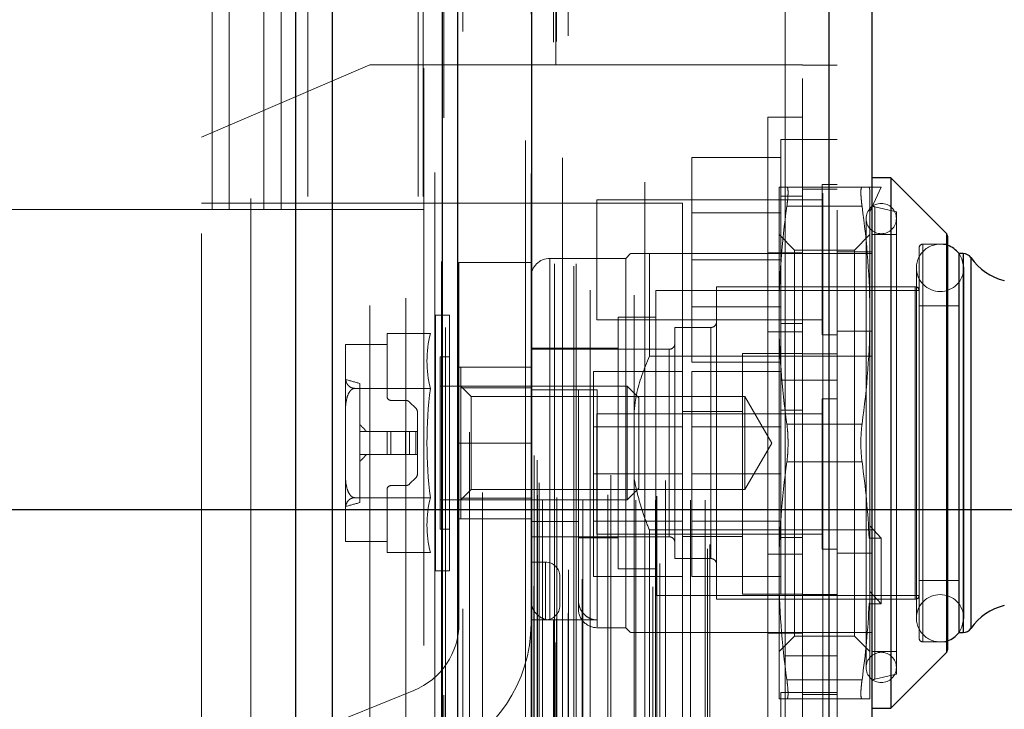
# Model space of a CAD drawing. Header units: inches. Extents: x 0.2 to 10.8, y 0.2 to 8.2.
# Tile 27 of 123: x 1.891 to 2.062, y 3.009 to 3.128. Entities that reach past the tile are written whole.
import ezdxf

# ---------------------------------------------------------------- set-up
doc = ezdxf.new("R2010")
doc.units = ezdxf.units.IN
doc.header["$MEASUREMENT"] = 0
doc.linetypes.add('HIDDEN', pattern=[0.07500000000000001, 0.05, -0.025])
doc.layers.add('DIMENSIONS', color=140, linetype='Continuous')
doc.styles.add('SLDTEXTSTYLE0', font='TXT', dxfattribs={"width": 0.7})
doc.dimstyles.new('SLDDIMSTYLE1', dxfattribs={"dimtxt": 0.0849609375, "dimasz": 0.13, "dimexe": 0, "dimexo": 0.0625, "dimgap": 0.021240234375, "dimtad": 0, "dimtih": 1, "dimtoh": 1, "dimlfac": 12, "dimrnd": 1e-09, "dimzin": 12, "dimdsep": 46, "dimtxsty": 'SLDTEXTSTYLE0', "dimsah": 1, "dimcen": 0.09, "dimadec": 0, "dimazin": 3, "dimtfac": 1, "dimtmove": 0, "dimatfit": 0, "dimfxl": 0, "dimfrac": 2, "dimtolj": 1, "dimtzin": 12, "dimarcsym": 0})
doc.dimstyles.new('SLDDIMSTYLE4', dxfattribs={"dimtxt": 0.18, "dimasz": 0.13, "dimexe": 0, "dimexo": 0.0625, "dimgap": 0, "dimtad": 0, "dimtih": 1, "dimtoh": 1, "dimdec": 0, "dimrnd": 1e-09, "dimzin": 0, "dimdsep": 46, "dimtxsty": 'Standard', "dimsah": 1, "dimcen": 0.09, "dimadec": 0, "dimazin": 0, "dimtfac": 0.13, "dimtdec": 0, "dimtofl": 0, "dimtmove": 0, "dimatfit": 3, "dimfxl": 0, "dimfrac": 2, "dimtolj": 1, "dimtzin": 0, "dimarcsym": 0})

# ---------------------------------------------------------------- blocks, each defined once
blk = doc.blocks.new('_D_5')
at = {"layer": 'DIMENSIONS'}
for p, q in [((2.198279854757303, 3.043587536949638), (2.198279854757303, 3.293587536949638)), ((1.886368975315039, 3.043587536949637), (2.323279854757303, 3.043587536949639)), ((1.990894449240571, 2.891754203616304), (2.323279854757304, 2.891754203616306)), ((2.198279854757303, 2.660393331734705), (2.198279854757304, 2.891754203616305)), ((2.293550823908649, 2.660393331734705), (2.198279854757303, 2.660393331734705)), ((2.446743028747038, 2.660393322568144), (2.418212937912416, 2.660393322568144)), ((2.418212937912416, 2.660393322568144), (2.418212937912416, 2.525362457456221)), ((2.699212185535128, 2.660393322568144), (2.727742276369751, 2.660393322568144)), ((2.727742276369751, 2.660393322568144), (2.727742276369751, 2.525362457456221)), ((2.418212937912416, 2.525362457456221), (2.446743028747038, 2.525362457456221)), ((2.727742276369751, 2.525362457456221), (2.699212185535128, 2.525362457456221))]:
    blk.add_line(p, q, dxfattribs=at)
for points in [[(2.198279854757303, 3.043587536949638), (2.218279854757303, 3.173587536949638), (2.178279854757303, 3.173587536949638)], [(2.198279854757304, 2.891754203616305), (2.178279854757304, 2.761754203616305), (2.218279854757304, 2.761754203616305)]]:
    blk.add_solid(points, dxfattribs=at)
at = {"layer": 'DIMENSIONS', "char_height": 0.08333333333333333, "attachment_point": 1, "style": 'SLDTEXTSTYLE0'}
for s, insert in [('1.82', (2.446743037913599, 2.786835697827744)), ('46.3', (2.446743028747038, 2.632784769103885))]:
    blk.add_mtext(s, dxfattribs=dict(at, insert=insert))
blk = doc.blocks.new('_D_6')
at = {"layer": 'DIMENSIONS'}
for p, q in [((1.815014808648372, 2.972233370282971), (1.815014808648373, 2.589576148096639)), ((1.966848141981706, 2.847754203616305), (1.966848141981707, 2.589576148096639)), ((1.261855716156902, 2.714576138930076), (1.233325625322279, 2.714576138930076)), ((1.233325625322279, 2.714576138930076), (1.233325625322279, 2.579545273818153)), ((1.514324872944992, 2.714576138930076), (1.542854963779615, 2.714576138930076)), ((1.542854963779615, 2.714576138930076), (1.542854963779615, 2.579545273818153)), ((1.815014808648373, 2.714576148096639), (1.629457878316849, 2.714576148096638)), ((1.966848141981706, 2.714576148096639), (2.216848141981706, 2.71457614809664)), ((1.233325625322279, 2.579545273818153), (1.261855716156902, 2.579545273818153)), ((1.542854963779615, 2.579545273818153), (1.514324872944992, 2.579545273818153))]:
    blk.add_line(p, q, dxfattribs=at)
for points in [[(1.815014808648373, 2.714576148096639), (1.685014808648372, 2.734576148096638), (1.685014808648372, 2.694576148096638)], [(1.966848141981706, 2.714576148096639), (2.096848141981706, 2.694576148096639), (2.096848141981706, 2.73457614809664)]]:
    blk.add_solid(points, dxfattribs=at)
at = {"layer": 'DIMENSIONS', "char_height": 0.08333333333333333, "attachment_point": 1, "style": 'SLDTEXTSTYLE0'}
for s, insert in [('1.82', (1.261855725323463, 2.841018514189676)), ('46.3', (1.261855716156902, 2.686967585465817))]:
    blk.add_mtext(s, dxfattribs=dict(at, insert=insert))

msp = doc.modelspace()

# ---------------------------------------------------------------- linework, layer by layer
at = {"color": 7, "linetype": 'Continuous', "lineweight": 25}
for p, q in [((1.938772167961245, 2.897754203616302), (1.938772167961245, 5.34358365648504)), ((1.945136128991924, 2.897754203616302), (1.945136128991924, 5.342403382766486)), ((1.964212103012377, 2.897754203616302), (1.964212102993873, 5.333429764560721)), ((1.966848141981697, 2.897754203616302), (1.966848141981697, 5.333170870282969)), ((1.979651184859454, 5.307466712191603), (1.979651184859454, 2.923858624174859)), ((2.031172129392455, 5.298382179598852), (2.031172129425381, 2.932943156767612)), ((2.038609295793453, 5.295437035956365), (2.038609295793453, 2.935888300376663)), ((2.041890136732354, 3.101013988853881), (2.038609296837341, 3.101013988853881)), ((2.05154046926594, 3.091363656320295), (2.041890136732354, 3.101013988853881)), ((2.041890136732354, 3.101013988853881), (2.041890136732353, 3.055082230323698)), ((2.05154046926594, 3.091363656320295), (2.05154046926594, 3.055082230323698)), ((2.051732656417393, 3.090899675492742), (2.051732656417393, 3.055082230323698)), ((2.053701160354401, 3.087890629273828), (2.053701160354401, 3.055082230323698)), ((2.05444170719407, 3.087890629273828), (2.053730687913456, 3.087890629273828)), ((2.05444170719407, 3.087890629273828), (2.05444170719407, 3.055082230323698)), ((2.055787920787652, 3.087187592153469), (2.055787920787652, 3.055082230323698)), ((2.041890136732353, 3.055082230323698), (2.041890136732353, 3.009150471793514)), ((2.05154046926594, 3.055082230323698), (2.05154046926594, 3.018800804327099)), ((2.051732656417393, 3.055082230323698), (2.051732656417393, 3.019264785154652)), ((2.053701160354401, 3.055082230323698), (2.053701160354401, 3.022273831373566)), ((2.05444170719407, 3.055082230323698), (2.05444170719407, 3.022273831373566)), ((2.055787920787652, 3.055082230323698), (2.055787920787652, 3.022976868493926)), ((2.053730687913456, 3.022273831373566), (2.05444170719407, 3.022273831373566)), ((2.041890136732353, 3.009150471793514), (2.05154046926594, 3.018800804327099)), ((2.038609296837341, 3.009150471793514), (2.041890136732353, 3.009150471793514))]:
    msp.add_line(p, q, dxfattribs=at)
at = {"color": 7, "linetype": 'HIDDEN', "lineweight": 18}
for p, q in [((1.938772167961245, 5.34358365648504), (1.938772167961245, 2.897754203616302)), ((1.938772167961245, 5.343583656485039), (1.938772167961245, 2.897754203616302)), ((1.938772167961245, 2.897754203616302), (1.938772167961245, 5.34358365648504)), ((1.940893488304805, 2.897754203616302), (1.940893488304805, 5.342403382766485)), ((1.940893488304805, 2.897754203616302), (1.940893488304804, 5.342403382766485)), ((1.945136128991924, 2.897754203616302), (1.945136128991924, 5.342403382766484)), ((1.959969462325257, 2.897754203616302), (1.959969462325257, 5.333429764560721)), ((1.959969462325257, 2.897754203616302), (1.959969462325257, 5.333429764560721)), ((1.960848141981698, 2.897754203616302), (1.960848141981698, 5.333170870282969)), ((1.964212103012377, 2.897754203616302), (1.964212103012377, 5.333429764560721)), ((1.964466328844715, 2.911388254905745), (1.964466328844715, 5.319937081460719)), ((1.983876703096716, 2.920524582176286), (1.983876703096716, 5.310800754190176)), ((1.983876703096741, 2.920524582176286), (1.983876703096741, 5.310800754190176)), ((1.978609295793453, 5.307466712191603), (1.978609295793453, 2.923858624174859)), ((1.983451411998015, 2.924528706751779), (1.983451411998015, 5.306796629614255)), ((1.983961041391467, 2.924618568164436), (1.983961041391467, 5.306706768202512)), ((1.986014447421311, 2.925593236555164), (1.986014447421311, 5.305732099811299)), ((1.967721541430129, 2.926347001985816), (1.967721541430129, 5.304983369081)), ((1.985022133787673, 5.304486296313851), (1.985022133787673, 2.926847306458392)), ((1.97954887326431, 5.301772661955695), (1.97954887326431, 2.929552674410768)), ((1.979575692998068, 2.929342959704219), (1.979575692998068, 5.301982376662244)), ((1.980027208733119, 2.930306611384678), (1.980027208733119, 5.301018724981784)), ((1.980027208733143, 2.930306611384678), (1.980027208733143, 5.301018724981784)), ((1.999257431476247, 5.300244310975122), (1.999257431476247, 2.931085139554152)), ((2.000689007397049, 2.930156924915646), (2.000689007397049, 5.301168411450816)), ((1.988412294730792, 2.93150159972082), (1.988412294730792, 5.299829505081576)), ((2.030130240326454, 5.298382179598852), (2.030130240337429, 2.932943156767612)), ((2.030130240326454, 2.93294315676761), (2.030130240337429, 5.298382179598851)), ((2.031172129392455, 2.93294315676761), (2.031172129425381, 5.298382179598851)), ((1.986045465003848, 2.93314036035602), (1.986045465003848, 5.298184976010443)), ((2.001869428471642, 2.934190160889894), (2.001869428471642, 5.297138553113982)), ((2.000104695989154, 2.935459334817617), (2.000104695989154, 5.295866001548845)), ((2.032609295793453, 5.295437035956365), (2.032609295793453, 2.935888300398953)), ((1.971158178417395, 2.93762007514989), (1.971158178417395, 5.293705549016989)), ((2.010121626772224, 2.936761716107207), (2.010121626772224, 5.294563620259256)), ((2.010554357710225, 2.937492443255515), (2.010554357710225, 5.293832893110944)), ((1.980698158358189, 2.946043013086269), (1.980698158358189, 5.285282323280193)), ((1.980698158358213, 2.946043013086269), (1.980698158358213, 5.285282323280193)), ((1.981541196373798, 2.94520967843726), (1.981541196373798, 5.286115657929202)), ((1.981541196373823, 2.94520967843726), (1.981541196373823, 5.286115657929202)), ((1.983614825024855, 5.286115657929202), (1.983614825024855, 2.94520967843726)), ((1.983614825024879, 2.94520967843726), (1.983614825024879, 5.286115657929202)), ((1.984031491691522, 2.945626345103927), (1.984031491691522, 5.285698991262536)), ((1.986948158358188, 5.285698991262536), (1.986948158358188, 2.945626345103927)), ((1.987364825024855, 2.94520967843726), (1.987364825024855, 5.286115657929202)), ((1.987364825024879, 5.286115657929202), (1.987364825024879, 2.94520967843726)), ((1.988537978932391, 2.94520967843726), (1.988537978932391, 5.286115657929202)), ((1.992836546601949, 2.946126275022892), (1.992836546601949, 5.285240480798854)), ((1.997708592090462, 2.94520967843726), (1.997708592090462, 5.286115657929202)), ((2.001153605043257, 2.94520967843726), (2.001153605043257, 5.286115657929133)), ((2.001365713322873, 2.945873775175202), (2.001365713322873, 5.285454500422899)), ((2.007188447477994, 2.94520967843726), (2.007188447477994, 5.286115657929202)), ((2.009721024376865, 2.94520967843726), (2.009721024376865, 5.286115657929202)), ((2.00972102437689, 2.94520967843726), (2.00972102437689, 5.286115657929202)), ((1.980942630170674, 2.948204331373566), (1.980942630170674, 5.283120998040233)), ((1.989828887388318, 5.281549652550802), (1.989828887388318, 2.949761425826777)), ((1.993383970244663, 2.949504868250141), (1.993383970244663, 5.281820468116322)), ((1.993383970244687, 2.949504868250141), (1.993383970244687, 5.281820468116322)), ((2.002880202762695, 2.948575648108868), (2.002880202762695, 5.282749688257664)), ((1.997439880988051, 5.280720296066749), (1.997439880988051, 2.95060642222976)), ((1.98008055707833, 2.952895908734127), (1.98008055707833, 5.278429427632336)), ((1.980080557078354, 2.952895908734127), (1.980080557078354, 5.278429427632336)), ((1.980627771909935, 2.952122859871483), (1.980627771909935, 5.27920247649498)), ((1.980627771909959, 2.952122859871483), (1.980627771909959, 5.27920247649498)), ((1.964754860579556, 5.275113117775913), (1.964754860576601, 2.956221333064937)), ((1.968888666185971, 2.956986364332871), (1.968888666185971, 5.274338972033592)), ((1.957848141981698, 2.980170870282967), (1.957848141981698, 5.251087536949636)), ((1.957848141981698, 2.980170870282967), (1.957848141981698, 5.251087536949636)), ((1.957848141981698, 2.980170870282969), (1.957848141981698, 5.251087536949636)), ((1.957848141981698, 2.980170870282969), (1.957848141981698, 5.251087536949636)), ((2.02360929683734, 3.018204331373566), (2.02360929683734, 5.213120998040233)), ((2.02360929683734, 3.018204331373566), (2.02360929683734, 5.213120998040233)), ((2.023609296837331, 5.213120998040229), (2.023609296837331, 3.018204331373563)), ((2.023609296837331, 5.213120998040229), (2.023609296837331, 3.018204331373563)), ((2.026609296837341, 3.018204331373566), (2.026609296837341, 5.213120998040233)), ((1.924264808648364, 3.095504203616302), (1.924264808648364, 3.647337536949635)), ((1.924264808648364, 3.095504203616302), (1.924264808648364, 3.647337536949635)), ((1.927264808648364, 3.095504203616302), (1.927264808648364, 3.647337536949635)), ((1.933264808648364, 3.095504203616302), (1.933264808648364, 3.647337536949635)), ((1.936264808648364, 3.095504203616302), (1.936264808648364, 3.647337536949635)), ((1.936264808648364, 3.095504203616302), (1.936264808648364, 3.647337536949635)), ((1.931014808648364, 3.297462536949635), (1.931014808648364, 2.980170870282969)), ((1.951609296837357, 3.12056549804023), (1.922442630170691, 3.108065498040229)), ((1.951609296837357, 2.978898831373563), (1.951609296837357, 3.12056549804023)), ((2.026609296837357, 3.12056549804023), (1.951609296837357, 3.12056549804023)), ((2.026609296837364, 3.120523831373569), (2.032609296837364, 3.120523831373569)), ((2.020609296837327, 3.055082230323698), (2.020609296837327, 3.111498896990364)), ((2.026609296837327, 3.111498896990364), (2.020609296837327, 3.111498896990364)), ((1.922442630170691, 2.991398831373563), (1.922442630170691, 3.108065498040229)), ((2.022859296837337, 3.107648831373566), (2.022859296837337, 3.086815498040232)), ((2.026609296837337, 3.107648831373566), (2.022859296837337, 3.107648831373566)), ((2.032609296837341, 3.107648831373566), (2.026609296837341, 3.107648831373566)), ((2.022859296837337, 3.104565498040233), (2.00744263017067, 3.104565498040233)), ((2.00744263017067, 3.104565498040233), (2.00744263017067, 3.086815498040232)), ((2.022533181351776, 3.099373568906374), (2.022533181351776, 3.077227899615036)), ((2.036923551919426, 3.099373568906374), (2.02389084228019, 3.099373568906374)), ((2.032609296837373, 3.099023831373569), (2.026609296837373, 3.099023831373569)), ((2.030005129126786, 3.099836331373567), (2.030005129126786, 3.086815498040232)), ((2.032609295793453, 3.099836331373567), (2.030005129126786, 3.099836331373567)), ((2.038151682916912, 3.099373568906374), (2.038281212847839, 3.098884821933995)), ((2.038151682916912, 3.099373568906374), (2.040249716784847, 3.099373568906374)), ((2.040249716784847, 3.099373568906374), (2.038281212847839, 3.095109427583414)), ((2.038281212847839, 3.098884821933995), (2.038281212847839, 3.077227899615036)), ((1.990942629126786, 3.0972321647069), (1.990942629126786, 3.086815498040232)), ((2.030005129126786, 3.0972321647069), (1.990942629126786, 3.0972321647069)), ((2.026609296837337, 3.0978571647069), (2.022859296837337, 3.0978571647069)), ((1.869639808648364, 3.095504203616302), (1.924264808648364, 3.095504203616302)), ((2.005775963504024, 3.096607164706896), (1.922442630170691, 3.096607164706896)), ((1.924264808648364, 3.095504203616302), (1.927264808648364, 3.095504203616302)), ((1.927264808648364, 3.095504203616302), (1.936264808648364, 3.095504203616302)), ((1.936264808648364, 3.095504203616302), (1.960848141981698, 3.095504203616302)), ((2.005775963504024, 3.002857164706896), (2.005775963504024, 3.096607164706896)), ((2.036923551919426, 3.096092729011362), (2.02389084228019, 3.096092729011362)), ((2.036923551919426, 3.09609272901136), (2.02389084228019, 3.096092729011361)), ((2.042874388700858, 3.095108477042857), (2.039117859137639, 3.095975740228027)), ((2.039117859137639, 3.095938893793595), (2.039117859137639, 3.0142255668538)), ((2.022859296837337, 3.094977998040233), (2.00744263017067, 3.094977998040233)), ((2.037625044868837, 3.093960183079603), (2.037625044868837, 3.016204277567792)), ((2.042874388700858, 3.095108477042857), (2.042874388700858, 3.055082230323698)), ((2.025197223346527, 3.088507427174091), (2.022533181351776, 3.091171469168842)), ((2.038281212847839, 3.091171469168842), (2.035617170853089, 3.088507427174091)), ((2.042874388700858, 3.091171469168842), (2.038609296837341, 3.091171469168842)), ((2.05154046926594, 3.018800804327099), (2.05154046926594, 3.091363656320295)), ((2.046811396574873, 3.088874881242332), (2.046811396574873, 3.055082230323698)), ((2.051732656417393, 3.089531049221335), (2.047467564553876, 3.089531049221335)), ((2.047467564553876, 3.089384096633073), (2.047467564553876, 3.020780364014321)), ((1.99595837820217, 3.087070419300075), (1.982835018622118, 3.087070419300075)), ((1.982835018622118, 3.024441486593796), (1.982835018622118, 3.086919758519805)), ((1.996778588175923, 3.087890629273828), (1.99595837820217, 3.087070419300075)), ((1.99595837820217, 3.087070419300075), (1.99595837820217, 3.055082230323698)), ((2.000059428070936, 3.087890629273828), (2.000059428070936, 3.070116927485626)), ((2.000059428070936, 3.087890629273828), (2.038609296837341, 3.087890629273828)), ((2.020609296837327, 3.088040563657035), (2.026609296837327, 3.088040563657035)), ((2.025197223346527, 3.088507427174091), (2.025197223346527, 3.021657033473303)), ((2.035617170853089, 3.088507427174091), (2.025197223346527, 3.088507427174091)), ((2.032609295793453, 3.088190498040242), (2.038609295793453, 3.088190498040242)), ((2.035617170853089, 3.088507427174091), (2.035617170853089, 3.021657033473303)), ((2.053730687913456, 3.087890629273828), (2.053701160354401, 3.087890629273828)), ((2.05444170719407, 3.022273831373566), (2.05444170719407, 3.087890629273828)), ((2.055787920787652, 3.022976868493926), (2.055787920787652, 3.087187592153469)), ((1.967054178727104, 3.086333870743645), (1.967054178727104, 3.055083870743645)), ((1.979554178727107, 3.086333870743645), (1.967054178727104, 3.086333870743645)), ((1.979554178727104, 3.086333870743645), (1.979554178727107, 3.055083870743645)), ((1.990942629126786, 3.086815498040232), (1.990942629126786, 3.076398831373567)), ((2.022859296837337, 3.086815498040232), (2.00744263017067, 3.086815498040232)), ((2.00744263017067, 3.086815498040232), (2.00744263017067, 3.069065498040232)), ((2.022859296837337, 3.086815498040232), (2.022859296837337, 3.065982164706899)), ((2.030005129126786, 3.086815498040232), (2.030005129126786, 3.0737946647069)), ((2.046348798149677, 3.085429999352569), (2.046348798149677, 3.024734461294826)), ((2.054550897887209, 3.024734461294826), (2.054550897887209, 3.085429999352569)), ((2.011706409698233, 3.082149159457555), (2.011706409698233, 3.055082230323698)), ((2.046155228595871, 3.082149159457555), (2.011706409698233, 3.082149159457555)), ((2.046155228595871, 3.082000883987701), (2.046155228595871, 3.028163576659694)), ((2.001207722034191, 3.081492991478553), (2.001207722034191, 3.055082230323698)), ((2.046811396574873, 3.081492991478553), (2.001207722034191, 3.081492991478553)), ((2.00744263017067, 3.078652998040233), (2.022859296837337, 3.078652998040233)), ((2.053701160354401, 3.078868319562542), (2.046811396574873, 3.078868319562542)), ((1.963004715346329, 3.077227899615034), (1.963004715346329, 3.055082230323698)), ((1.965446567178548, 3.077227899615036), (1.963004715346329, 3.077227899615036)), ((1.965446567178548, 3.077227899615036), (1.965446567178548, 3.055082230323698)), ((1.994646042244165, 3.076899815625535), (1.994646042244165, 3.055082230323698)), ((2.001207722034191, 3.076899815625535), (1.994646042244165, 3.076899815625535)), ((2.022533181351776, 3.077227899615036), (2.022533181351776, 3.032936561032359)), ((2.038281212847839, 3.077227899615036), (2.038281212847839, 3.03886351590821)), ((1.990942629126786, 3.076398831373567), (2.030005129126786, 3.076398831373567)), ((2.004488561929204, 3.075095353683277), (2.004488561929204, 3.055082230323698)), ((2.010722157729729, 3.075095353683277), (2.004488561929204, 3.075095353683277)), ((2.010722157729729, 3.074949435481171), (2.010722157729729, 3.035215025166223)), ((2.022859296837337, 3.075773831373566), (2.026609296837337, 3.075773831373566)), ((1.962115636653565, 3.074024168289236), (1.954619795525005, 3.074024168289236)), ((1.954619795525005, 3.072129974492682), (1.954619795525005, 3.074024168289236)), ((2.020609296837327, 3.074331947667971), (2.026609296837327, 3.074331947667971)), ((2.030005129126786, 3.0737946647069), (2.032609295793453, 3.0737946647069)), ((2.032609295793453, 3.074481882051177), (2.038609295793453, 3.074481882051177)), ((1.947401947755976, 3.07207108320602), (1.947401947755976, 3.072040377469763)), ((1.947401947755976, 3.072040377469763), (1.947401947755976, 3.066536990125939)), ((1.947402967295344, 3.072129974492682), (1.954619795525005, 3.072129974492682)), ((1.954619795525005, 3.063120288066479), (1.954619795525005, 3.072129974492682)), ((1.963806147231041, 3.070010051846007), (1.963806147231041, 3.055082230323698)), ((1.965446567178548, 3.070010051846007), (1.963806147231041, 3.070010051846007)), ((1.994646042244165, 3.071486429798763), (1.979554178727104, 3.071486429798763)), ((2.0035043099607, 3.071322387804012), (1.979554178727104, 3.071322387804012)), ((2.000059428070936, 3.070116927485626), (2.038609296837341, 3.070116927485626)), ((2.0035043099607, 3.071284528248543), (2.0035043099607, 3.038879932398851)), ((2.01619263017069, 3.07056549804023), (2.01619263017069, 3.028898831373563)), ((2.026609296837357, 3.07056549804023), (2.01619263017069, 3.07056549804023)), ((2.03260929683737, 3.07052383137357), (2.02660929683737, 3.07052383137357)), ((1.979554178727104, 3.068208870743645), (1.967054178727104, 3.068208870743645)), ((1.967415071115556, 3.06820558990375), (1.967415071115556, 3.064648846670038)), ((1.967415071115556, 3.06820558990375), (1.979554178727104, 3.06820558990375)), ((2.022859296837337, 3.069065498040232), (2.00744263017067, 3.069065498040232)), ((1.947401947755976, 3.066536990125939), (1.947401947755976, 3.060585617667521)), ((2.005775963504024, 3.067482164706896), (1.990359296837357, 3.067482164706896)), ((1.990359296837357, 3.067482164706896), (1.990359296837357, 3.049732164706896)), ((2.022859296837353, 3.067482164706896), (2.007442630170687, 3.067482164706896)), ((2.007442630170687, 3.067482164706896), (2.007442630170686, 3.049732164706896)), ((1.949862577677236, 3.06539993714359), (1.949862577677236, 3.044764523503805)), ((1.996242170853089, 3.064924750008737), (1.963806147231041, 3.064924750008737)), ((1.969191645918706, 3.063148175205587), (1.967415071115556, 3.064924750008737)), ((1.996242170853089, 3.064924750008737), (1.996242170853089, 3.055082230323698)), ((1.998254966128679, 3.062911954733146), (1.996242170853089, 3.064924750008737)), ((2.02285929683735, 3.065982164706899), (2.02285929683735, 3.028898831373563)), ((2.022859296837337, 3.065982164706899), (2.026609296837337, 3.065982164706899)), ((2.026609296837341, 3.065982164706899), (2.032609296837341, 3.065982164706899)), ((1.962115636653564, 3.064553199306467), (1.948978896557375, 3.064553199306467)), ((1.967415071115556, 3.064648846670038), (1.979554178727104, 3.064648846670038)), ((1.967415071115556, 3.064648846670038), (1.967415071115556, 3.045515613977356)), ((1.969191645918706, 3.063148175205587), (1.969191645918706, 3.047016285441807)), ((2.016624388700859, 3.063148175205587), (1.969191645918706, 3.063148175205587)), ((1.982835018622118, 3.064268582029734), (1.991037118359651, 3.064268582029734)), ((1.987756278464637, 3.064268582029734), (1.987756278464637, 3.026374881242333)), ((1.991037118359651, 3.064268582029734), (1.991037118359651, 3.023239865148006)), ((2.016624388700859, 3.063148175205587), (2.016624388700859, 3.055082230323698)), ((2.021281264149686, 3.055082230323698), (2.016624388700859, 3.063148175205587)), ((1.957821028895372, 3.062464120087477), (1.955275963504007, 3.062464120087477)), ((1.959580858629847, 3.061111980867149), (1.958517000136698, 3.062175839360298)), ((1.998254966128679, 3.062911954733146), (1.998254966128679, 3.055082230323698)), ((2.030005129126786, 3.062752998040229), (2.030005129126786, 3.036711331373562)), ((2.032609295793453, 3.062752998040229), (2.030005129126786, 3.062752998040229)), ((1.947401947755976, 3.060585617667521), (1.947401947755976, 3.049578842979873)), ((1.959869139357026, 3.057050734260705), (1.959869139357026, 3.060416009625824)), ((1.990942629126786, 3.060148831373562), (1.990942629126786, 3.039315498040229)), ((2.030005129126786, 3.060148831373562), (1.990942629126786, 3.060148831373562)), ((2.01619263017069, 3.060565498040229), (2.005775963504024, 3.060565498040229)), ((2.02660929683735, 3.060773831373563), (2.02285929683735, 3.060773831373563)), ((2.005775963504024, 3.057894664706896), (1.990359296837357, 3.057894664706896)), ((2.022859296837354, 3.057894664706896), (2.007442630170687, 3.057894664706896)), ((2.036923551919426, 3.05836307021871), (2.02389084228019, 3.05836307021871)), ((2.036923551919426, 3.05836307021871), (2.02389084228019, 3.05836307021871)), ((1.954619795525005, 3.057050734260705), (1.949862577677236, 3.057050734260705)), ((1.954619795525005, 3.057050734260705), (1.954619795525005, 3.053113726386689)), ((1.955275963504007, 3.057050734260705), (1.954619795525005, 3.057050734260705)), ((1.955275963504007, 3.057050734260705), (1.955275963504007, 3.053113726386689)), ((1.957821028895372, 3.057050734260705), (1.955275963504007, 3.057050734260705)), ((1.955275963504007, 3.057050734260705), (1.955275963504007, 3.053113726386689)), ((1.957821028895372, 3.057050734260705), (1.957821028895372, 3.053113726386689)), ((1.958517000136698, 3.057050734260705), (1.957821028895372, 3.057050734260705)), ((1.957821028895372, 3.057050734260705), (1.957821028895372, 3.053113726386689)), ((1.958517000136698, 3.057050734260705), (1.958517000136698, 3.053113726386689)), ((1.959580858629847, 3.057050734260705), (1.958517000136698, 3.057050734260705)), ((1.958517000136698, 3.057050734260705), (1.958517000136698, 3.053113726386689)), ((1.959580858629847, 3.057050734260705), (1.959580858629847, 3.053113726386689)), ((1.959869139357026, 3.057050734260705), (1.959580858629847, 3.057050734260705)), ((1.959580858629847, 3.057050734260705), (1.959580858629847, 3.053113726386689)), ((1.959869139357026, 3.057050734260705), (1.959869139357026, 3.053113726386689)), ((1.963004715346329, 3.055082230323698), (1.963004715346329, 3.032936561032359)), ((1.963806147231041, 3.055082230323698), (1.963806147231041, 3.040154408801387)), ((1.965446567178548, 3.055082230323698), (1.965446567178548, 3.032936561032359)), ((1.967054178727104, 3.023833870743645), (1.967054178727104, 3.055083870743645)), ((1.979554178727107, 3.055083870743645), (1.967054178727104, 3.055083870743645)), ((1.979554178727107, 3.055083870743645), (1.967054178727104, 3.055083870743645)), ((1.979554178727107, 3.055083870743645), (1.979554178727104, 3.023833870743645)), ((1.994646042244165, 3.055082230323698), (1.994646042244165, 3.03326464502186)), ((1.99595837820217, 3.055082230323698), (1.99595837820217, 3.023094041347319)), ((1.996242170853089, 3.055082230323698), (1.996242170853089, 3.045239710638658)), ((1.998254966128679, 3.055082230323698), (1.998254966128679, 3.047252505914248)), ((2.001207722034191, 3.055082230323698), (2.001207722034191, 3.028671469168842)), ((2.004488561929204, 3.055082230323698), (2.004488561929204, 3.035069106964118)), ((2.011706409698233, 3.055082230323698), (2.011706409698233, 3.028015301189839)), ((2.016624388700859, 3.055082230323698), (2.016624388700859, 3.047016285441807)), ((2.016624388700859, 3.047016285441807), (2.021281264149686, 3.055082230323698)), ((2.020609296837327, 2.998665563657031), (2.020609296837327, 3.055082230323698)), ((2.042874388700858, 3.055082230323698), (2.042874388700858, 3.015055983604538)), ((2.046811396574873, 3.055082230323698), (2.046811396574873, 3.021289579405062)), ((1.954619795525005, 3.053113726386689), (1.949862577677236, 3.053113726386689)), ((1.955275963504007, 3.053113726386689), (1.954619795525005, 3.053113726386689)), ((1.957821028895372, 3.053113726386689), (1.955275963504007, 3.053113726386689)), ((1.958517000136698, 3.053113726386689), (1.957821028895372, 3.053113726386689)), ((1.959580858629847, 3.053113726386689), (1.958517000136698, 3.053113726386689)), ((1.959869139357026, 3.053113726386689), (1.959580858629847, 3.053113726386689)), ((1.959869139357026, 3.049748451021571), (1.959869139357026, 3.053113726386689)), ((2.036923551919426, 3.051801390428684), (2.02389084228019, 3.051801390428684)), ((2.036923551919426, 3.051801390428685), (2.02389084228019, 3.051801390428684)), ((1.947401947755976, 3.049578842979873), (1.947401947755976, 3.043627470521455)), ((2.005775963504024, 3.049732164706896), (1.990359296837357, 3.049732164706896)), ((1.990359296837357, 3.049732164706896), (1.990359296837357, 3.031982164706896)), ((2.022859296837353, 3.049732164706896), (2.007442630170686, 3.049732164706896)), ((2.007442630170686, 3.049732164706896), (2.007442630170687, 3.031982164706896)), ((1.955275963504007, 3.047700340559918), (1.957821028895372, 3.047700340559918)), ((1.958517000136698, 3.047988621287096), (1.959580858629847, 3.049052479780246)), ((1.954619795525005, 3.038034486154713), (1.954619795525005, 3.047044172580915)), ((1.967415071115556, 3.045239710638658), (1.969191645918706, 3.047016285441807)), ((1.969191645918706, 3.047016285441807), (2.016624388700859, 3.047016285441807)), ((1.996242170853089, 3.045239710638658), (1.998254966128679, 3.047252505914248)), ((1.962115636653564, 3.045611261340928), (1.948978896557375, 3.045611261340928)), ((1.963806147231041, 3.045239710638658), (1.996242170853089, 3.045239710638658)), ((1.967415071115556, 3.045515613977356), (1.967415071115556, 3.041958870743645)), ((1.967415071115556, 3.045515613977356), (1.979554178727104, 3.045515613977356)), ((1.947401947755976, 3.043627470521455), (1.947401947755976, 3.038124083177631)), ((1.979554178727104, 3.041958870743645), (1.967054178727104, 3.041958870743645)), ((1.979554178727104, 3.041491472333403), (1.987756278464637, 3.041491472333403)), ((1.990359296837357, 3.041569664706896), (2.005775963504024, 3.041569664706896)), ((2.007442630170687, 3.041569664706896), (2.022859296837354, 3.041569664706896)), ((1.963806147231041, 3.040154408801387), (1.965446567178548, 3.040154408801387)), ((1.990942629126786, 3.039315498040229), (2.030005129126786, 3.039315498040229)), ((2.000059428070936, 3.040047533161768), (2.000059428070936, 3.022273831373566)), ((2.000059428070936, 3.040047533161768), (2.038609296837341, 3.040047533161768)), ((2.040249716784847, 3.038619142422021), (2.038281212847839, 3.0407512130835)), ((1.947401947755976, 3.038124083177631), (1.947401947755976, 3.038093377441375)), ((1.954619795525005, 3.038034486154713), (1.947402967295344, 3.038034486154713)), ((1.954619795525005, 3.036140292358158), (1.954619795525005, 3.038034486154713)), ((1.979554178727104, 3.038842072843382), (2.0035043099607, 3.038842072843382)), ((1.987756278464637, 3.038678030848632), (1.994646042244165, 3.038678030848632)), ((2.005775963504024, 3.038898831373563), (2.01619263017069, 3.038898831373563)), ((2.02285929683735, 3.038690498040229), (2.02660929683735, 3.038690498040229)), ((2.038151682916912, 3.038619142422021), (2.038281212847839, 3.03886351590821)), ((2.038151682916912, 3.038619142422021), (2.040249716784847, 3.038619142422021)), ((2.038281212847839, 3.029386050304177), (2.038281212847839, 3.03886351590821)), ((2.040249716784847, 3.027253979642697), (2.040249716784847, 3.038619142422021)), ((1.962115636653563, 3.036140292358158), (1.954619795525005, 3.036140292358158)), ((2.020609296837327, 3.035832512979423), (2.026609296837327, 3.035832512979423)), ((2.030005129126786, 3.036711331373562), (2.032609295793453, 3.036711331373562)), ((2.032609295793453, 3.035982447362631), (2.038609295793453, 3.035982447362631)), ((1.982054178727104, 3.034458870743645), (1.979554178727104, 3.034458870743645)), ((1.982054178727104, 3.024458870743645), (1.982054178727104, 3.034458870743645)), ((1.982054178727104, 3.034458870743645), (1.982054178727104, 3.024458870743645)), ((2.004488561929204, 3.035069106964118), (2.010722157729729, 3.035069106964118)), ((1.963004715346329, 3.032936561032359), (1.965446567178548, 3.032936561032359)), ((1.994646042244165, 3.03326464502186), (2.001207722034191, 3.03326464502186)), ((2.022533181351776, 3.032936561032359), (2.022533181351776, 3.01079089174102)), ((1.984554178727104, 3.026958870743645), (1.984554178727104, 3.031958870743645)), ((2.005775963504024, 3.031982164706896), (1.990359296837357, 3.031982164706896)), ((2.022859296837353, 3.031982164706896), (2.007442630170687, 3.031982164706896)), ((2.046811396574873, 3.031296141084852), (2.053701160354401, 3.031296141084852)), ((2.01619263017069, 3.028898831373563), (2.026609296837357, 3.028898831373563)), ((2.02660929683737, 3.028857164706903), (2.03260929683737, 3.028857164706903)), ((2.040249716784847, 3.027253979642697), (2.038281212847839, 3.029386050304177)), ((2.038281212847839, 3.027498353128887), (2.038281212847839, 3.029386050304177)), ((2.001207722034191, 3.028671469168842), (2.046811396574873, 3.028671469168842)), ((2.011706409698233, 3.028015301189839), (2.046155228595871, 3.028015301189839)), ((2.038151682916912, 3.027253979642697), (2.038281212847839, 3.027498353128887)), ((2.038151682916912, 3.027253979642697), (2.040249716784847, 3.027253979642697)), ((2.038281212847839, 3.027498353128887), (2.038281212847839, 3.01079089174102)), ((1.982054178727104, 3.024458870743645), (1.979554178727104, 3.024458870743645)), ((1.982835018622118, 3.024441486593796), (1.991037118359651, 3.024441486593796)), ((1.991037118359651, 3.023094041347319), (1.99595837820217, 3.023094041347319)), ((1.99595837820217, 3.023094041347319), (1.996778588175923, 3.022273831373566)), ((2.000059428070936, 3.022273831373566), (2.032609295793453, 3.022273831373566)), ((2.020609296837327, 3.022123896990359), (2.026609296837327, 3.022123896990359)), ((2.032609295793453, 3.022273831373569), (2.038609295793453, 3.022273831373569)), ((2.053701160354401, 3.022273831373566), (2.053730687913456, 3.022273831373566)), ((2.022533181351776, 3.018992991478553), (2.025197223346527, 3.021657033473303)), ((2.025197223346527, 3.021657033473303), (2.035617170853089, 3.021657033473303)), ((2.035617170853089, 3.021657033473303), (2.038281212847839, 3.018992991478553)), ((2.047467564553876, 3.020633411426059), (2.051732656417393, 3.020633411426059)), ((2.038609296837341, 3.018992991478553), (2.042874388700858, 3.018992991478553)), ((2.02360929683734, 2.948204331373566), (2.02360929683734, 3.018204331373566)), ((2.02360929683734, 3.018204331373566), (2.032609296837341, 3.018204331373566)), ((2.026609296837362, 2.964273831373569), (2.026609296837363, 3.018204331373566)), ((2.036923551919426, 3.014071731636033), (2.02389084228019, 3.014071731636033)), ((2.036923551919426, 3.014071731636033), (2.02389084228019, 3.014071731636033)), ((2.039117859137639, 3.014188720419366), (2.042874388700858, 3.015055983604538)), ((1.936847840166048, 3.00318954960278), (1.959240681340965, 3.012245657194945)), ((2.022859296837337, 3.011857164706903), (2.022859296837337, 2.991023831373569)), ((2.026609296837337, 3.011857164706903), (2.022859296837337, 3.011857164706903)), ((2.032609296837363, 3.011857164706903), (2.026609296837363, 3.011857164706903)), ((2.036923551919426, 3.01079089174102), (2.023890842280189, 3.01079089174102)), ((2.026609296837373, 3.011523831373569), (2.032609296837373, 3.011523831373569))]:
    msp.add_line(p, q, dxfattribs=at)
at = {"color": 7, "linetype": 'HIDDEN', "lineweight": 18, "flags": 128}
for points in [[(1.960959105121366, 5.319994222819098), (1.960958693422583, 4.12518261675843), (1.96095910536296, 2.910842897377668)], [(1.962858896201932, 5.30195337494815), (1.962858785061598, 4.164373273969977), (1.962858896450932, 2.929374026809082)], [(1.964029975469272, 5.28649711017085), (1.964029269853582, 4.090630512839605), (1.964029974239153, 2.944845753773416)], [(1.964029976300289, 5.286496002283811), (1.964029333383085, 4.164380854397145), (1.964029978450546, 2.9448288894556)], [(1.971146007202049, 2.946533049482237), (1.971146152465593, 4.106124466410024), (1.971146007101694, 5.284790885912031)], [(2.054550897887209, 3.085429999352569), (2.054238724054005, 3.086999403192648), (2.053730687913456, 3.087890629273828)], [(2.053730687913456, 3.022273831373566), (2.054238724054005, 3.023165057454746), (2.054550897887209, 3.024734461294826)]]:
    msp.add_lwpolyline(points, dxfattribs=at)
at = {"color": 7, "linetype": 'HIDDEN', "lineweight": 18}
for centre, radius, start, end in [((2.040249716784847, 3.093960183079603), 0.002624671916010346, 0, 180), ((2.039265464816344, 3.096615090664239), 0.0006561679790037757, 180.0000000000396, 256.9999999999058), ((2.040249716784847, 3.093960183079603), 0.002624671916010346, 180, 0), ((2.050449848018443, 3.085429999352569), 0.00410104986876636, 71.77194722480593, 180), ((2.04746756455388, 3.088874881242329), 0.0006561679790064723, 90.00000000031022, 179.9999999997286), ((1.982835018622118, 3.083789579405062), 0.003280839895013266, 90.00000000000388, 180), ((2.050449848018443, 3.085429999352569), 0.00410104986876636, 180, 0), ((2.046155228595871, 3.081492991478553), 0.0006561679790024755, 0, 90), ((2.010722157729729, 3.076079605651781), 0.0009842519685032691, 270.0000000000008, 2.585154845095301e-11), ((1.980546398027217, 3.069288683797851), 0.01902939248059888, 165.5904657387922, 194.4095342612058), ((1.951276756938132, 3.072041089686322), 0.003874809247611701, 178.6855685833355, 180.0105313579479), ((1.949103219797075, 3.072071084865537), 0.001701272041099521, 178.0163070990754, 180.0000558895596), ((1.951276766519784, 3.072041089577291), 0.003874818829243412, 178.6855702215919, 180.0105297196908), ((2.0035043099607, 3.072306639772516), 0.0009842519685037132, 270.0000000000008, 2.585154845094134e-11), ((1.475173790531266, 1.368880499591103), 1.761677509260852, 74.36829721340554, 74.45138212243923), ((1.955275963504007, 3.06312028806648), 0.0006561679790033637, 180.0000000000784, 270.0000000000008), ((2.036588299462, 3.055082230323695), 0.07507247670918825, 172.7523851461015, 187.2476148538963), ((1.957821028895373, 3.061479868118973), 0.0009842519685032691, 44.99999999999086, 90.00000000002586), ((1.958884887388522, 3.060416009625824), 0.0009842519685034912, 0, 45.00000000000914), ((1.958884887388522, 3.049748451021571), 0.0009842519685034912, 314.9999999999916, 0), ((1.955275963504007, 3.047044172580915), 0.0006561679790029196, 90, 180), ((1.957821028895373, 3.048684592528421), 0.0009842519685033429, 269.9999999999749, 314.9999999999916), ((1.475173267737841, 4.741285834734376), 1.761679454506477, 285.5486179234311, 285.6317027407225), ((1.980546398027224, 3.040875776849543), 0.0190293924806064, 165.5904657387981, 194.4095342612), ((1.951276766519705, 3.038123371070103), 0.003874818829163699, 179.9894702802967, 181.3144297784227), ((1.951276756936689, 3.038123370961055), 0.003874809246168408, 179.9894686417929, 181.3144314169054), ((1.949103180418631, 3.038093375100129), 0.00170123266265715, 179.9999211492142, 181.9837158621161), ((2.0035043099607, 3.037857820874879), 0.0009842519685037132, 359.999999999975, 90), ((1.982054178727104, 3.031958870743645), 0.002500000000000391, 0, 90), ((2.010722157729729, 3.034084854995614), 0.0009842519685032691, 359.9999999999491, 90), ((2.046155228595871, 3.028671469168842), 0.0006561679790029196, 270.0000000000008, 0), ((2.050449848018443, 3.024734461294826), 0.00410104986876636, 0, 180), ((1.982054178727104, 3.026958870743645), 0.002500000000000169, 270.0000000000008, 0), ((1.991037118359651, 3.026374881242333), 0.00328083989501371, 180, 270.0000000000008), ((1.954554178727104, 3.023833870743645), 0.01250000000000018, 292.0193813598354, 0), ((1.954554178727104, 3.023833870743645), 0.02500000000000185, 292.0193813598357, 0), ((2.050449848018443, 3.024734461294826), 0.004101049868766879, 180, 288.228052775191), ((2.04746756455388, 3.021289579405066), 0.0006561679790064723, 180.000000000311, 269.9999999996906), ((2.040249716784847, 3.016204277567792), 0.002624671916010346, 0, 180), ((2.040249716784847, 3.016204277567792), 0.002624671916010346, 180, 0), ((2.039265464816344, 3.013549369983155), 0.0006561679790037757, 103.0000000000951, 179.9999999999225)]:
    msp.add_arc(centre, radius, start, end, dxfattribs=at)
at = {"color": 7, "linetype": 'Continuous', "lineweight": 25}
for centre, radius, start, end in [((2.051076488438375, 3.090899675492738), 0.0006561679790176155, 4.265505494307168e-10, 44.99999999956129), ((2.050449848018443, 3.085429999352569), 0.004101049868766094, 36.86989764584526, 71.77194722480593), ((2.05444170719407, 3.086250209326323), 0.001640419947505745, 34.84990457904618, 90.0000000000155), ((2.063865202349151, 3.092811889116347), 0.009842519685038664, 214.849904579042, 256.5458794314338), ((2.063865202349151, 3.017352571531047), 0.009842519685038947, 103.4541205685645, 145.1500954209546), ((2.050449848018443, 3.024734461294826), 0.004101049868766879, 288.228052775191, 323.1301023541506), ((2.05444170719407, 3.023914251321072), 0.001640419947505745, 269.9999999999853, 325.1500954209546), ((2.051076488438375, 3.019264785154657), 0.0006561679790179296, 315.0000000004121, 359.9999999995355)]:
    msp.add_arc(centre, radius, start, end, dxfattribs=at)
at = {"color": 7, "linetype": 'HIDDEN', "lineweight": 18}
for points in [[(2.022533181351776, 3.099373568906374), (2.022533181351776, 3.099373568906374), (2.023035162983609, 3.099373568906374), (2.02389084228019, 3.099373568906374)], [(2.036923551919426, 3.099373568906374), (2.037521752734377, 3.099373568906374), (2.037951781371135, 3.099373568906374), (2.038151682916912, 3.099373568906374)], [(2.022533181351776, 3.077227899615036), (2.022533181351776, 3.083540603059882), (2.023035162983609, 3.089826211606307), (2.02389084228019, 3.096092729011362)], [(2.038281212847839, 3.077227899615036), (2.038281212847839, 3.083540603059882), (2.037779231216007, 3.089826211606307), (2.036923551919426, 3.096092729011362)], [(2.02389084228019, 3.05836307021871), (2.023035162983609, 3.064629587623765), (2.022533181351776, 3.07091519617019), (2.022533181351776, 3.077227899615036)], [(2.036923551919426, 3.05836307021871), (2.037779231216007, 3.064629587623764), (2.038281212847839, 3.07091519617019), (2.038281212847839, 3.077227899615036)], [(1.949862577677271, 3.058278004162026), (1.950277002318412, 3.057893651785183), (1.950675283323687, 3.057493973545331), (1.951027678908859, 3.057050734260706)], [(1.95102767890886, 3.05311372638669), (1.950675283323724, 3.052670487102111), (1.950277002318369, 3.052270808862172), (1.949862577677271, 3.051886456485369)], [(2.02389084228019, 3.051801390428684), (2.023035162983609, 3.045534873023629), (2.022533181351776, 3.039249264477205), (2.022533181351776, 3.032936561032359)], [(2.038151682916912, 3.038619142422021), (2.037951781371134, 3.043027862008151), (2.037521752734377, 3.047420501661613), (2.036923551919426, 3.051801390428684)], [(2.022533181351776, 3.032936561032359), (2.022533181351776, 3.026623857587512), (2.023035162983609, 3.020338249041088), (2.02389084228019, 3.014071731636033)], [(2.036923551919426, 3.014071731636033), (2.037521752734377, 3.018452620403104), (2.037951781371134, 3.022845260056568), (2.038151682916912, 3.027253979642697)], [(2.023890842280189, 3.01079089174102), (2.023035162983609, 3.01079089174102), (2.022533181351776, 3.01079089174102), (2.022533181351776, 3.01079089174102)], [(2.038281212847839, 3.01079089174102), (2.038281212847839, 3.01079089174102), (2.037779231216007, 3.01079089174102), (2.036923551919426, 3.01079089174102)]]:
    msp.add_open_spline(points, degree=3, dxfattribs=at)
for points, knots in [([(2.02389084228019, 3.099373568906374), (2.023958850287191, 3.099373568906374), (2.0240098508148, 3.099299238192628), (2.024079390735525, 3.099003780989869), (2.024097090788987, 3.098781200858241), (2.024097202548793, 3.098210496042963), (2.024079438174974, 3.097854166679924), (2.024010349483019, 3.097047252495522), (2.023958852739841, 3.096590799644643), (2.02389084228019, 3.096092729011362)], [0, 0, 0, 0, 0.2499999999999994, 0.2499999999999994, 0.4999999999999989, 0.4999999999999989, 0.7499999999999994, 0.7499999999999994, 1, 1, 1, 1]), ([(2.036923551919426, 3.096092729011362), (2.036855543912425, 3.096590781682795), (2.036804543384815, 3.097042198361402), (2.036735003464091, 3.097852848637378), (2.036717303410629, 3.098207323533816), (2.036717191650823, 3.098778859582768), (2.036734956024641, 3.099002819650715), (2.036804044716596, 3.099297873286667), (2.036855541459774, 3.099373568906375), (2.036923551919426, 3.099373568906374)], [0, 0, 0, 0, 0.2500000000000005, 0.2500000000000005, 0.500000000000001, 0.500000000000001, 0.7500000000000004, 0.7500000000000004, 1, 1, 1, 1]), ([(1.996871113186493, 3.087890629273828), (1.996926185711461, 3.087890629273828), (1.997049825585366, 3.087890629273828), (1.998469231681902, 3.087890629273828), (1.99968618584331, 3.087890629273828), (2.000059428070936, 3.087890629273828)], [0, 0, 0, 0, 0.3576770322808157, 0.8029982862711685, 1, 1, 1, 1]), ([(2.000059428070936, 3.070116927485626), (1.999162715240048, 3.067918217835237), (1.997922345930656, 3.064876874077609), (1.997544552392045, 3.061632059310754), (1.997439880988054, 3.060733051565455)], [0, 0, 0, 0, 0.7229401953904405, 1, 1, 1, 1]), ([(1.947401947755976, 3.066536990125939), (1.947401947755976, 3.066155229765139), (1.947447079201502, 3.065773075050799), (1.947734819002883, 3.06521776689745), (1.947868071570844, 3.065035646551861), (1.948177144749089, 3.064797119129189), (1.948301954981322, 3.064721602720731), (1.948604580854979, 3.064603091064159), (1.948784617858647, 3.064560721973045), (1.948978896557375, 3.064553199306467)], [0, 0, 0, 0, 0.4999999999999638, 0.4999999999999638, 0.7499999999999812, 0.7499999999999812, 0.8749999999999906, 0.8749999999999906, 1, 1, 1, 1]), ([(1.948978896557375, 3.064553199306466), (1.948784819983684, 3.064538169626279), (1.948604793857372, 3.064453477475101), (1.948302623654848, 3.064217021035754), (1.948178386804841, 3.064067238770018), (1.947865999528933, 3.0635851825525), (1.947734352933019, 3.063222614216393), (1.947447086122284, 3.06211277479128), (1.947401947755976, 3.061348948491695), (1.947401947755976, 3.060585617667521)], [0, 0, 0, 0, 0.1250000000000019, 0.1250000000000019, 0.2500000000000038, 0.2500000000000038, 0.5000000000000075, 0.5000000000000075, 1, 1, 1, 1]), ([(1.979554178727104, 3.064268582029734), (1.979554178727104, 3.064268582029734), (1.979633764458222, 3.064268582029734), (1.979950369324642, 3.064268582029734), (1.980184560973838, 3.064268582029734), (1.981083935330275, 3.064268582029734), (1.981945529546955, 3.064268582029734), (1.982835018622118, 3.064268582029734)], [0, 0, 0, 0, 0.2499999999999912, 0.2499999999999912, 0.4999999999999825, 0.4999999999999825, 1, 1, 1, 1]), ([(2.02389084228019, 3.05836307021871), (2.02395885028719, 3.057865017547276), (2.0240098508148, 3.057339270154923), (2.024079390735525, 3.056233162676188), (2.024097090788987, 3.055656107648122), (2.024097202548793, 3.05451386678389), (2.024079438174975, 3.053933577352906), (2.024010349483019, 3.052831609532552), (2.023958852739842, 3.052299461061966), (2.02389084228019, 3.051801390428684)], [0, 0, 0, 0, 0.25, 0.25, 0.5, 0.5, 0.75, 0.75, 1, 1, 1, 1]), ([(2.036923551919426, 3.051801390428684), (2.036855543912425, 3.052299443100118), (2.036804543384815, 3.052825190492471), (2.036735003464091, 3.053931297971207), (2.036717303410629, 3.054508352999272), (2.036717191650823, 3.055650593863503), (2.036734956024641, 3.056230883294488), (2.036804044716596, 3.057332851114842), (2.036855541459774, 3.057864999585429), (2.036923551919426, 3.05836307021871)], [0, 0, 0, 0, 0.25, 0.25, 0.5, 0.5, 0.75, 0.75, 1, 1, 1, 1]), ([(1.947401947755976, 3.049578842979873), (1.947401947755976, 3.048815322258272), (1.947447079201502, 3.048051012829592), (1.947734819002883, 3.046940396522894), (1.947868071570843, 3.046576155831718), (1.948177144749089, 3.046099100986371), (1.948301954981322, 3.045948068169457), (1.948604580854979, 3.045711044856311), (1.948784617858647, 3.045626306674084), (1.948978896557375, 3.045611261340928)], [0, 0, 0, 0, 0.4999999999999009, 0.4999999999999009, 0.7499999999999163, 0.7499999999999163, 0.8749999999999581, 0.8749999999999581, 1, 1, 1, 1]), ([(1.997439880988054, 3.048793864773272), (1.997877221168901, 3.046805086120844), (1.998533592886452, 3.043820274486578), (1.999677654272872, 3.040991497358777), (2.000059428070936, 3.040047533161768)], [0, 0, 0, 0, 0.6662995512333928, 1, 1, 1, 1]), ([(1.948978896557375, 3.045611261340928), (1.948784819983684, 3.045603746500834), (1.948604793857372, 3.045561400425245), (1.948302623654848, 3.045443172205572), (1.948178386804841, 3.045368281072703), (1.947865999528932, 3.045127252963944), (1.947734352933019, 3.044945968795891), (1.947447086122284, 3.044391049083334), (1.947401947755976, 3.044009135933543), (1.947401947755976, 3.043627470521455)], [0, 0, 0, 0, 0.1250000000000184, 0.1250000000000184, 0.2500000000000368, 0.2500000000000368, 0.5000000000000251, 0.5000000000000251, 1, 1, 1, 1]), ([(1.982835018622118, 3.024441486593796), (1.982390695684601, 3.024441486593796), (1.981954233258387, 3.024535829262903), (1.981150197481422, 3.024892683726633), (1.980784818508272, 3.025156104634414), (1.980187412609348, 3.025797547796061), (1.97995052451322, 3.026180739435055), (1.979635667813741, 3.026999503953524), (1.979554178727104, 3.027440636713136), (1.979554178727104, 3.027884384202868)], [0, 0, 0, 0, 0.25, 0.25, 0.5, 0.5, 0.75, 0.75, 1, 1, 1, 1]), ([(1.991037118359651, 3.024441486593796), (1.990592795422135, 3.024441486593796), (1.990156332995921, 3.024535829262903), (1.989352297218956, 3.024892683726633), (1.988986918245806, 3.025156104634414), (1.988389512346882, 3.025797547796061), (1.988152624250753, 3.026180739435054), (1.987837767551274, 3.026999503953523), (1.987756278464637, 3.027440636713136), (1.987756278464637, 3.027884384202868)], [0, 0, 0, 0, 0.25, 0.25, 0.5, 0.5, 0.75, 0.75, 1, 1, 1, 1]), ([(1.996871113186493, 3.022273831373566), (1.996926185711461, 3.022273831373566), (1.997049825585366, 3.022273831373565), (1.998469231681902, 3.022273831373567), (1.99968618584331, 3.022273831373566), (2.000059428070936, 3.022273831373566)], [0, 0, 0, 0, 0.3576770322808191, 0.802998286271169, 1, 1, 1, 1]), ([(2.023890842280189, 3.014071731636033), (2.02395885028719, 3.013573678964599), (2.0240098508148, 3.013122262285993), (2.024079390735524, 3.012311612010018), (2.024097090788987, 3.011957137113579), (2.024097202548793, 3.011385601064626), (2.024079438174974, 3.01116164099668), (2.024010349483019, 3.010866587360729), (2.023958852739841, 3.010790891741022), (2.023890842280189, 3.010790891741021)], [0, 0, 0, 0, 0.2500000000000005, 0.2500000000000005, 0.500000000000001, 0.500000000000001, 0.7500000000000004, 0.7500000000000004, 1, 1, 1, 1]), ([(2.036923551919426, 3.010790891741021), (2.036855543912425, 3.010790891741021), (2.036804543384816, 3.010865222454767), (2.036735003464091, 3.011160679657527), (2.036717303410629, 3.011383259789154), (2.036717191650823, 3.011953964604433), (2.036734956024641, 3.012310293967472), (2.036804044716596, 3.013117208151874), (2.036855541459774, 3.013573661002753), (2.036923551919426, 3.014071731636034)], [0, 0, 0, 0, 0.25, 0.25, 0.5, 0.5, 0.75, 0.75, 1, 1, 1, 1])]:
    msp.add_open_spline(points, degree=3, knots=knots, dxfattribs=at)

# ---------------------------------------------------------------- dimensions: what is measured, and where the dimension line sits
at = {"layer": 'DIMENSIONS'}
for base, p1, p2, angle, picture, middle in [((2.198279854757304, 2.891754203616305), (1.836368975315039, 3.043587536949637), (1.940894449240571, 2.891754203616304), 90.0000000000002, '_D_5', (2.198279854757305, 2.660393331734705)), ((1.815014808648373, 2.714576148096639), (1.966848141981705, 2.897754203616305), (1.815014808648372, 3.02223337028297), 1.675813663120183e-13, '_D_6', (1.388090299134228, 2.714576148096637))]:
    dim = msp.add_linear_dim(base=base, p1=p1, p2=p2, angle=angle, dimstyle='SLDDIMSTYLE1', dxfattribs=at)
    dim.commit()
    dim.dimension.update_dxf_attribs({"geometry": picture, "text_midpoint": middle, "dimtype": 160})

# ---------------------------------------------------------------- leaders
msp.add_leader([(1.821087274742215, 3.03206940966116), (2.011981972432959, 2.331711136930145), (1.933907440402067, 2.331711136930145)], dimstyle='SLDDIMSTYLE4', dxfattribs=at)

doc.saveas('drawing.dxf')
